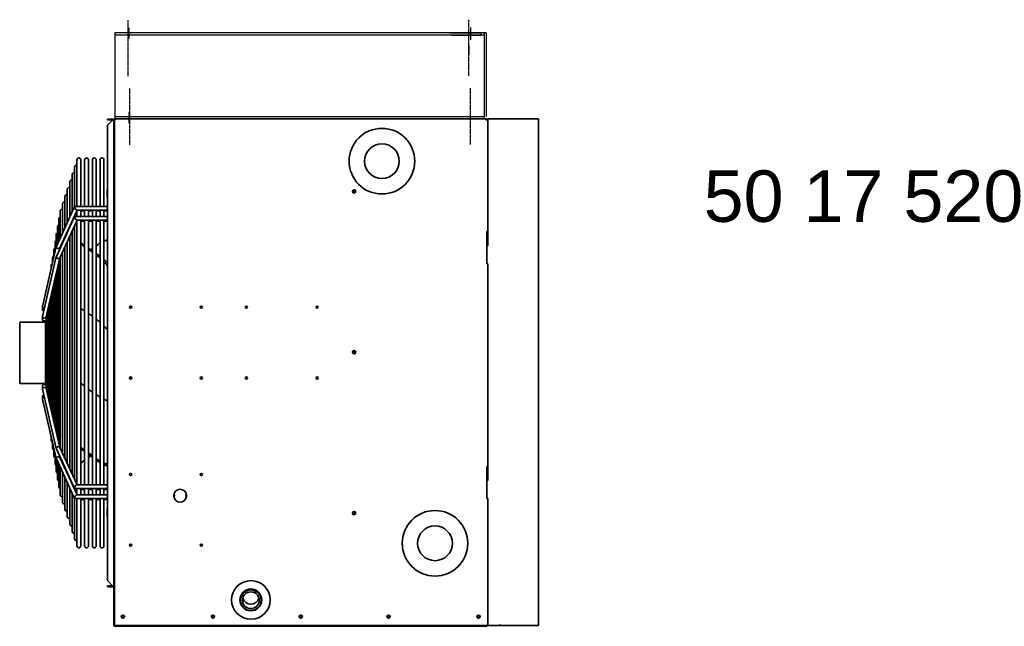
# Model space of a CAD drawing. Extents: x 16735 to 28368, y 1617 to 11525.
# Tile 13 of 13: x 25908 to 27056, y 9419 to 10126. Entities that reach past the tile are written whole.
import ezdxf

# ---------------------------------------------------------------- set-up
doc = ezdxf.new("R2010")
doc.units = 0
doc.header["$LTSCALE"] = 2
doc.linetypes.add('CENTER', pattern=[2, 1.25, -0.25, 0.25, -0.25])
for name, color, linetype in [('CENTER', 1, 'CENTER'), ('MARK BV', 7, 'CONTINUOUS'), ('TEXT', 5, 'CONTINUOUS')]:
    doc.layers.add(name, color=color, linetype=linetype)
doc.layers.add('Visible', color=7, linetype='CONTINUOUS', lineweight=35)
doc.styles.add('Dimensions', font='arial.ttf')

msp = doc.modelspace()

# ---------------------------------------------------------------- linework, layer by layer
at = {"layer": 'CENTER'}
for p, q in [((26034.7, 10059.82), (26034.7, 10125.42)), ((26034.7, 10059.82), (26034.7, 10125.42)), ((26035.44, 10116.31), (26035.44, 10103.81)), ((26431.94, 10060.19), (26431.94, 10125.79)), ((26431.94, 10060.19), (26431.94, 10125.79)), ((26433.94, 10116.68), (26433.94, 10104.18)), ((26433.94, 10113.95), (26433.94, 10102.02)), ((26431.94, 10095.45), (26431.94, 10085.45)), ((26036.7, 9979.82), (26036.7, 10045.42)), ((26036.7, 9979.82), (26036.7, 10045.42)), ((26036.7, 9979.82), (26036.7, 10045.42)), ((26036.7, 9979.82), (26036.7, 10045.42)), ((26433.94, 9980.19), (26433.94, 10045.79)), ((26433.94, 9980.19), (26433.94, 10045.79)), ((26035.44, 10017.62), (26035.44, 10005.12))]:
    msp.add_line(p, q, dxfattribs=at)
at = {"layer": 'MARK BV'}
for p, q in [((26019.19, 10110.36), (26019.19, 10009.99)), ((26452.31, 10110.36), (26019.19, 10110.36)), ((26450.19, 10107.86), (26019.19, 10107.86)), ((26409.57, 10110.36), (26445.82, 10110.36)), ((26412.07, 10107.86), (26445.82, 10107.86)), ((26445.82, 10110.36), (26445.82, 10107.86)), ((26449.81, 10110.36), (26449.81, 10010.36)), ((26452.31, 10110.36), (26452.31, 10012.86)), ((26019.19, 10012.86), (26450.19, 10012.86)), ((26019.62, 10010.36), (26450.19, 10010.36)), ((26451.94, 10010.36), (26137.94, 10010.36))]:
    msp.add_line(p, q, dxfattribs=at)
at = {"layer": 'Visible'}
for p, q in [((26010.56, 10009.99), (26010.56, 10008.86)), ((26016.56, 10009.99), (26010.56, 10009.99)), ((26010.56, 10008.86), (26016.56, 10008.86)), ((26010.56, 10002.81), (26016.56, 10008.81)), ((26010.56, 9471.92), (26010.56, 10002.81)), ((26016.56, 10008.86), (26016.56, 10009.99)), ((26018.06, 10009.99), (26018.06, 10000.61)), ((26018.81, 10009.99), (26018.81, 10000.61)), ((26018.81, 10009.56), (26019.56, 10009.56)), ((26019.19, 10010.36), (26451.94, 10010.36)), ((26019.62, 10009.61), (26019.62, 10010.36)), ((26451.94, 10009.24), (26451.94, 10010.36)), ((26453.06, 10009.24), (26451.94, 10009.24)), ((26452.31, 10009.99), (26452.31, 10009.24)), ((26453.06, 10009.24), (26453.06, 10009.99)), ((26454.12, 10009.24), (26453.06, 10009.24)), ((26454.19, 10009.24), (26454.12, 10009.24)), ((26454.19, 10010.36), (26467.56, 10010.36)), ((26454.19, 10010.36), (26454.19, 10009.61)), ((26454.19, 10009.61), (26454.19, 10009.24)), ((26454.19, 10009.24), (26454.19, 9878.74)), ((26454.19, 9862.24), (26454.19, 10009.24)), ((26467.63, 10010.36), (26511.94, 10010.36)), ((26512.73, 10009.24), (26513.06, 10009.24)), ((26513.06, 10009.24), (26513.06, 9420.49)), ((26018.06, 10000.61), (26018.06, 9998.74)), ((26018.81, 10000.61), (26018.06, 10000.61)), ((26018.06, 9998.74), (26018.06, 9479.36)), ((26018.06, 9996.11), (26018.81, 9996.11)), ((26018.81, 10000.24), (26018.81, 10000.61)), ((26018.81, 9419.36), (26018.81, 10000.24)), ((25974.94, 9962.36), (25974.94, 9908.18)), ((25979.44, 9908.18), (25979.44, 9962.36)), ((25983.94, 9962.36), (25983.94, 9908.18)), ((25988.44, 9908.18), (25988.44, 9962.36)), ((25992.94, 9962.36), (25992.94, 9908.18)), ((25997.44, 9908.18), (25997.44, 9962.36)), ((26001.94, 9962.36), (26001.94, 9908.18)), ((26006.44, 9908.18), (26006.44, 9962.36)), ((25969.31, 9945.27), (25969.31, 9901.64)), ((25972.12, 9953.82), (25972.12, 9907.79)), ((25966.5, 9936.72), (25966.5, 9895.49)), ((25963.68, 9928.17), (25963.68, 9889.34)), ((26010.26, 9927.86), (26010.56, 9928.38)), ((26010.26, 9927.86), (26010.26, 9927.2)), ((26010.26, 9927.2), (26010.26, 9922.98)), ((26010.26, 9922.98), (26010.26, 9918.76)), ((26018.06, 9925.98), (26018.81, 9925.98)), ((25958.06, 9911.07), (25958.06, 9877.04)), ((25960.87, 9919.62), (25960.87, 9883.19)), ((26010.26, 9918.76), (26010.26, 9918.11)), ((26010.26, 9918.11), (26010.56, 9917.59)), ((26018.06, 9919.98), (26018.81, 9919.98)), ((25950.95, 9861.51), (25972.18, 9907.92)), ((25955.15, 9859.85), (25975.19, 9903.68)), ((25955.24, 9902.52), (25955.24, 9870.88)), ((25972.59, 9908.18), (26010.56, 9908.18)), ((25974.91, 9903.68), (26010.56, 9903.68)), ((25974.94, 9903.13), (25974.94, 9896.55)), ((25979.44, 9896.55), (25979.44, 9903.68)), ((25979.44, 9902.78), (25983.94, 9902.78)), ((25983.94, 9903.68), (25983.94, 9896.55)), ((25988.44, 9896.55), (25988.44, 9903.68)), ((25988.44, 9902.78), (25992.94, 9902.78)), ((25992.94, 9903.68), (25992.94, 9896.55)), ((25997.44, 9896.55), (25997.44, 9903.68)), ((25997.44, 9902.78), (26001.94, 9902.78)), ((26001.94, 9903.68), (26001.94, 9896.55)), ((26006.44, 9896.55), (26006.44, 9903.68)), ((26006.44, 9902.78), (26010.56, 9902.78)), ((25950.95, 9849.87), (25972.18, 9896.29)), ((25953.78, 9893.49), (25953.78, 9867.69)), ((25955.15, 9848.22), (25975.19, 9892.05)), ((25969.31, 9890.82), (25969.31, 9890.01)), ((25972.12, 9896.98), (25972.12, 9896.16)), ((25972.59, 9896.55), (26010.56, 9896.55)), ((25974.91, 9892.05), (26010.56, 9892.05)), ((25974.94, 9891.49), (25974.94, 9584.2)), ((25979.44, 9583.66), (25979.44, 9892.05)), ((25979.44, 9891.07), (25983.94, 9891.07)), ((25983.94, 9892.05), (25983.94, 9583.66)), ((25988.44, 9583.66), (25988.44, 9892.05)), ((25988.44, 9891.07), (25992.94, 9891.07)), ((25992.94, 9892.05), (25992.94, 9583.66)), ((25997.44, 9583.66), (25997.44, 9892.05)), ((25997.44, 9891.07), (26001.94, 9891.07)), ((26001.94, 9892.05), (26001.94, 9583.66)), ((26006.44, 9583.66), (26006.44, 9892.05)), ((26006.44, 9891.07), (26010.56, 9891.07)), ((25950.86, 9875.42), (25950.86, 9861.2)), ((25952.32, 9884.46), (25952.32, 9864.5)), ((25963.68, 9878.52), (25963.68, 9877.71)), ((25966.5, 9884.67), (25966.5, 9883.86)), ((25969.31, 9879.19), (25969.31, 9596.43)), ((25972.12, 9885.34), (25972.12, 9590.32)), ((26453.06, 9878.74), (26453.06, 9841.24)), ((26454.19, 9878.74), (26453.06, 9878.74)), ((26453.44, 9862.24), (26453.44, 9878.74)), ((25949.4, 9866.39), (25949.4, 9854.9)), ((25958.06, 9866.22), (25958.06, 9865.4)), ((25960.87, 9872.37), (25960.87, 9871.55)), ((25963.68, 9866.89), (25963.68, 9608.66)), ((25966.5, 9873.04), (25966.5, 9602.55)), ((25934.7, 9791.6), (25950.89, 9861.31)), ((25947.94, 9857.36), (25947.94, 9848.61)), ((25954.81, 9858.3), (25955.19, 9859.95)), ((25955.24, 9860.07), (25955.24, 9859.25)), ((25958.06, 9854.58), (25958.06, 9620.9)), ((25960.87, 9860.74), (25960.87, 9614.78)), ((26018.53, 9829.84), (26018.53, 9859.46)), ((26454.19, 9862.24), (26453.06, 9862.24)), ((26453.06, 9862.24), (26453.44, 9862.24)), ((25934.7, 9779.96), (25950.89, 9849.67)), ((25939.14, 9779.2), (25955.19, 9848.32)), ((25946.48, 9848.33), (25946.48, 9842.32)), ((25953.78, 9842.25), (25953.78, 9633.15)), ((25955.24, 9848.43), (25955.24, 9627.01)), ((26453.06, 9841.24), (26454.19, 9841.24)), ((26454.19, 9841.24), (26454.19, 9604.99)), ((26454.19, 9588.49), (26454.19, 9841.24)), ((25943.55, 9830.26), (25943.55, 9829.73)), ((25945.02, 9839.29), (25945.02, 9836.02)), ((25950.86, 9829.67), (25950.86, 9645.67)), ((25952.32, 9835.96), (25952.32, 9639.41)), ((25949.4, 9823.37), (25949.4, 9651.92)), ((25946.48, 9810.79), (25946.48, 9664.44)), ((25947.94, 9817.08), (25947.94, 9658.18)), ((26018.53, 9755.75), (26018.53, 9816.92)), ((25943.55, 9798.2), (25943.55, 9676.95)), ((25945.02, 9804.5), (25945.02, 9670.69)), ((25934.67, 9788.01), (25934.67, 9791.35)), ((25934.67, 9787.78), (25934.67, 9788.01)), ((25940.63, 9785.62), (25940.63, 9689.46)), ((25942.09, 9791.91), (25942.09, 9683.21)), ((26037.94, 9789.44), (26037.94, 9791.79)), ((25908.19, 9772.99), (25908.19, 9701.74)), ((25908.19, 9772.99), (25938.19, 9772.99)), ((25934.67, 9776.38), (25934.67, 9779.71)), ((25934.67, 9776.08), (25934.67, 9776.38)), ((25938.19, 9700.16), (25938.19, 9774.87)), ((25939.17, 9777.84), (25939.17, 9779.32)), ((25939.17, 9777.84), (25939.17, 9697.19)), ((26018.53, 9755.75), (26018.81, 9755.95)), ((26037.94, 9706.94), (26037.94, 9709.29)), ((25908.19, 9701.74), (25938.19, 9701.74)), ((25934.67, 9698.65), (25934.67, 9695.33)), ((25934.67, 9695.33), (25934.67, 9695.02)), ((25934.7, 9695.07), (25950.89, 9625.77)), ((25934.7, 9694.77), (25936.2, 9688.29)), ((25939.14, 9695.84), (25955.19, 9627.13)), ((25939.17, 9697.19), (25939.17, 9695.72)), ((25934.67, 9686.95), (25934.67, 9683.63)), ((25934.67, 9683.38), (25934.67, 9683.63)), ((25934.7, 9683.37), (25950.89, 9614.07)), ((25934.7, 9683.13), (25943.55, 9645)), ((25943.55, 9645.46), (25943.55, 9644.47)), ((25943.98, 9643.14), (25945.02, 9638.71)), ((25945.02, 9639.21), (25945.02, 9635.44)), ((25946.24, 9633.43), (25946.48, 9632.41)), ((25946.48, 9632.95), (25946.48, 9626.4)), ((25947.94, 9626.69), (25947.94, 9617.37)), ((25950.96, 9625.57), (25972.19, 9579.42)), ((25955.14, 9627.23), (25975.19, 9583.66)), ((25949.4, 9620.44), (25949.4, 9608.34)), ((25950.86, 9614.18), (25950.86, 9599.31)), ((25950.96, 9613.86), (25972.19, 9567.72)), ((25952.32, 9610.9), (25952.32, 9590.27)), ((25954.75, 9617.33), (25955.19, 9615.43)), ((25955.14, 9615.53), (25975.19, 9571.95)), ((25955.24, 9616.25), (25955.24, 9615.31)), ((25953.78, 9607.72), (25953.78, 9581.24)), ((25955.24, 9604.54), (25955.24, 9572.21)), ((25958.06, 9610.13), (25958.06, 9609.2)), ((25960.87, 9604.01), (25960.87, 9603.08)), ((26453.06, 9604.99), (26453.06, 9567.49)), ((26454.19, 9604.99), (26453.06, 9604.99)), ((26453.44, 9588.49), (26453.44, 9604.99)), ((25958.06, 9598.43), (25958.06, 9563.66)), ((25960.87, 9592.31), (25960.87, 9555.11)), ((25963.68, 9597.9), (25963.68, 9596.96)), ((25966.5, 9591.78), (25966.5, 9590.85)), ((26454.19, 9588.49), (26453.06, 9588.49)), ((25963.68, 9586.2), (25963.68, 9546.56)), ((25966.5, 9580.08), (25966.5, 9538.01)), ((25969.31, 9585.67), (25969.31, 9584.73)), ((25972.12, 9579.55), (25972.12, 9578.62)), ((25972.59, 9579.16), (26010.56, 9579.16)), ((25974.9, 9583.66), (26010.56, 9583.66)), ((25974.94, 9579.16), (25974.94, 9572.5)), ((25979.44, 9571.95), (25979.44, 9579.16)), ((25979.44, 9578.18), (25983.94, 9578.18)), ((25983.94, 9579.16), (25983.94, 9571.95)), ((25988.44, 9571.95), (25988.44, 9579.16)), ((25988.44, 9578.18), (25992.94, 9578.18)), ((25992.94, 9579.16), (25992.94, 9571.95)), ((25997.44, 9571.95), (25997.44, 9579.16)), ((25997.44, 9578.18), (26001.94, 9578.18)), ((26001.94, 9579.16), (26001.94, 9571.95)), ((26006.44, 9571.95), (26006.44, 9579.16)), ((26006.44, 9578.18), (26010.56, 9578.18)), ((25969.31, 9573.96), (25969.31, 9529.46)), ((25972.12, 9567.85), (25972.12, 9520.91)), ((25972.59, 9567.45), (26010.56, 9567.45)), ((25974.9, 9571.95), (26010.56, 9571.95)), ((25974.94, 9567.45), (25974.94, 9512.36)), ((25979.44, 9512.36), (25979.44, 9567.45)), ((25979.44, 9566.55), (25983.94, 9566.55)), ((25983.94, 9567.45), (25983.94, 9512.36)), ((25988.44, 9512.36), (25988.44, 9567.45)), ((25988.44, 9566.55), (25992.94, 9566.55)), ((25992.94, 9567.45), (25992.94, 9512.36)), ((25997.44, 9512.36), (25997.44, 9567.45)), ((25997.44, 9566.55), (26001.94, 9566.55)), ((26001.94, 9567.45), (26001.94, 9512.36)), ((26006.44, 9512.36), (26006.44, 9567.45)), ((26006.44, 9566.55), (26010.56, 9566.55)), ((26087.89, 9571.43), (26087.46, 9571.43)), ((26087.46, 9570.3), (26087.89, 9570.3)), ((26088.56, 9571.43), (26087.89, 9571.43)), ((26087.89, 9571.43), (26087.89, 9570.3)), ((26087.89, 9570.3), (26088.56, 9570.3)), ((26088.56, 9570.3), (26088.56, 9571.43)), ((26102.74, 9571.43), (26102.06, 9571.43)), ((26102.06, 9571.43), (26102.06, 9570.3)), ((26102.06, 9570.3), (26102.74, 9570.3)), ((26103.17, 9571.43), (26102.74, 9571.43)), ((26102.74, 9570.3), (26102.74, 9571.43)), ((26102.74, 9570.3), (26103.17, 9570.3)), ((26453.06, 9567.49), (26454.19, 9567.49)), ((26454.19, 9567.49), (26454.19, 9419.36)), ((26454.19, 9420.49), (26454.19, 9567.49)), ((26010.26, 9556.62), (26010.56, 9557.14)), ((26010.26, 9556.62), (26010.26, 9555.97)), ((26010.26, 9555.97), (26010.26, 9551.75)), ((26018.06, 9554.75), (26018.81, 9554.75)), ((26010.26, 9551.75), (26010.26, 9547.53)), ((26010.26, 9547.53), (26010.26, 9546.87)), ((26010.26, 9546.87), (26010.56, 9546.35)), ((26018.06, 9548.75), (26018.81, 9548.75)), ((26018.81, 9479.36), (26018.06, 9479.36)), ((26018.06, 9479.36), (26018.06, 9419.74)), ((26016.56, 9465.92), (26010.56, 9471.92)), ((26016.56, 9465.86), (26010.56, 9465.86)), ((26010.56, 9465.86), (26010.56, 9464.74)), ((26010.56, 9464.74), (26016.56, 9464.74)), ((26016.56, 9465.86), (26016.56, 9464.74)), ((26165.81, 9448.97), (26165.81, 9449.35)), ((26189.81, 9448.97), (26189.81, 9449.35)), ((26018.81, 9419.36), (26019.94, 9419.36)), ((26019.94, 9418.61), (26019.19, 9418.61)), ((26019.94, 9419.36), (26019.94, 9418.61)), ((26453.06, 9419.36), (26019.94, 9419.36)), ((26451.94, 9418.61), (26019.94, 9418.61)), ((26453.06, 9419.36), (26454.19, 9419.36)), ((26467.56, 9419.36), (26454.19, 9419.36)), ((26467.56, 9419.36), (26467.63, 9419.36)), ((26467.75, 9420.17), (26467.59, 9420.17)), ((26467.63, 9420.11), (26467.59, 9420.11)), ((26468.39, 9420.49), (26467.6, 9420.49)), ((26467.63, 9420.11), (26467.63, 9419.36)), ((26511.94, 9419.36), (26467.63, 9419.36)), ((26513.06, 9420.49), (26512.73, 9420.49))]:
    msp.add_line(p, q, dxfattribs=at)
for centre, radius in [((26330.63, 9960.86), 38.25), ((26330.63, 9960.86), 20.25), ((26298.19, 9925.61), 1.88), ((26298.19, 9925.61), 1.31), ((26037.56, 9790.61), 1.24), ((26120.06, 9790.61), 1.24), ((26172.56, 9790.61), 1.24), ((26255.06, 9790.61), 1.24), ((26298.19, 9738.11), 1.88), ((26298.19, 9738.11), 1.31), ((26037.56, 9708.11), 1.24), ((26120.06, 9708.11), 1.24), ((26172.56, 9708.11), 1.24), ((26255.06, 9708.11), 1.24), ((26037.56, 9595.61), 1.24), ((26120.06, 9595.61), 1.24), ((26392.5, 9515.36), 38.25), ((26298.19, 9550.61), 1.88), ((26298.19, 9550.61), 1.31), ((26392.5, 9515.36), 20.25), ((26037.56, 9513.11), 1.24), ((26120.06, 9513.11), 1.24), ((26177.81, 9449.36), 22.5), ((26177.81, 9449.36), 12.75), ((26028.56, 9429.86), 1.88), ((26028.56, 9429.86), 1.31), ((26133.56, 9429.86), 1.88), ((26133.56, 9429.86), 1.31), ((26235.94, 9429.86), 1.88), ((26235.94, 9429.86), 1.31), ((26338.31, 9429.86), 1.88), ((26338.31, 9429.86), 1.31), ((26443.31, 9429.86), 1.88), ((26443.31, 9429.86), 1.31)]:
    msp.add_circle(centre, radius, dxfattribs=at)
for centre, radius, start, end in [((26019.19, 10009.99), 0.375, 90, 180), ((26451.94, 10009.99), 0.375, 0, 90), ((26454.19, 10009.24), 0.375, 90, 180), ((26511.94, 10009.24), 1.12, 0, 90), ((25974.37, 9953.82), 2.25, 75.49447, 180), ((25977.19, 9962.36), 2.25, 0, 180), ((25986.19, 9962.36), 2.25, 0, 180), ((25995.19, 9962.36), 2.25, 0, 180), ((26004.19, 9962.36), 2.25, 0, 180), ((25971.56, 9945.27), 2.25, 75.49447, 180), ((25968.75, 9936.72), 2.25, 75.49447, 180), ((25963.12, 9919.62), 2.25, 75.49447, 180), ((25965.93, 9928.17), 2.25, 75.49447, 180), ((25960.31, 9911.07), 2.25, 75.49447, 180), ((25957.49, 9902.52), 2.25, 75.49447, 180), ((25954.57, 9884.46), 2.25, 110.52394, 180), ((25956.03, 9893.49), 2.25, 110.52394, 180), ((25953.11, 9875.42), 2.25, 110.52394, 180), ((25951.65, 9866.39), 2.25, 110.52394, 180), ((25950.19, 9857.36), 2.25, 110.52394, 180), ((25947.27, 9839.29), 2.25, 117.12407, 180), ((25948.73, 9848.33), 2.25, 110.52394, 180), ((25945.8, 9830.26), 2.25, 143.97343, 180), ((25945.8, 9644.47), 2.25, 180, 222.29313), ((25947.27, 9635.44), 2.25, 180, 246.79219), ((25948.73, 9626.4), 2.25, 180, 249.47606), ((25950.19, 9617.37), 2.25, 180, 249.47606), ((25951.65, 9608.34), 2.25, 180, 249.47606), ((25953.11, 9599.31), 2.25, 180, 249.47606), ((25954.57, 9590.27), 2.25, 180, 249.47606), ((25956.03, 9581.24), 2.25, 180, 249.47606), ((26095.31, 9570.86), 7.5, 4.30122, 175.69878), ((25957.49, 9572.21), 2.25, 180, 284.50553), ((26095.31, 9570.86), 7.5, 184.30122, 355.69878), ((25960.31, 9563.66), 2.25, 180, 284.50553), ((25963.12, 9555.11), 2.25, 180, 284.50553), ((25965.93, 9546.56), 2.25, 180, 284.50553), ((25968.75, 9538.01), 2.25, 180, 284.50553), ((25971.56, 9529.46), 2.25, 180, 284.50553), ((25974.37, 9520.91), 2.25, 180, 284.50553), ((25977.19, 9512.36), 2.25, 180, 0), ((25986.19, 9512.36), 2.25, 180, 0), ((25995.19, 9512.36), 2.25, 180, 0), ((26004.19, 9512.36), 2.25, 180, 0), ((26177.81, 9449.36), 12, 359.96001, 180.03999), ((26019.19, 9419.74), 1.13, 180, 199.47122), ((26019.19, 9419.74), 1.13, 199.47122, 270), ((26511.94, 9420.49), 1.12, 270, 0)]:
    msp.add_arc(centre, radius, start, end, dxfattribs=at)
for centre, major_axis, ratio, start_param, end_param in [((26511.94, 10009.24), (0, 1.12), 0.7071068, 4.712389, 6.2831853), ((25973.75, 9905.93), (-1.4, 2.18), 0.3850446, 6.0407521, 8.3940474), ((25973.75, 9905.93), (1.4, -2.18), 0.3850446, 5.2524547, 6.0407521), ((25973.75, 9894.3), (-1.4, 2.18), 0.3850446, 6.0407521, 8.3940474), ((25973.75, 9894.3), (1.4, -2.18), 0.3850446, 5.2524547, 6.0407521), ((25455.01, 9479.35), (756.82, 0), 0.7050537, 0.796952, 0.8052175), ((26526.36, 10234.71), (-756.81, 0), 0.7050537, 0.7655749, 0.7716977), ((25455.01, 10235.83), (756.82, 0), 0.7080894, 5.5114876, 5.5176101), ((25455.01, 10236.22), (756.82, 0), 0.7091539, 5.5114876, 5.5176101), ((25953.05, 9860.68), (2.14, -0.73), 0.6833725, 3.0728516, 4.9412804), ((25953.05, 9860.68), (2.14, -0.73), 0.6833725, 4.9412804, 6.2144442), ((26526.36, 10234.71), (-756.81, 0), 0.7050537, 0.7801874, 0.7886048), ((25455.01, 9479.35), (756.82, 0), 0.7050537, 0.7801872, 0.7886045), ((25455.01, 10235.83), (756.82, 0), 0.7080894, 5.499452, 5.5029981), ((25455.01, 10236.22), (756.82, 0), 0.7091539, 5.4996883, 5.5029981), ((26526.36, 10234.71), (-756.81, 0), 0.7050537, 0.7969524, 0.8052177), ((25953.05, 9849.05), (2.14, -0.73), 0.6833725, 3.0728516, 4.9412804), ((25953.05, 9849.05), (2.14, -0.73), 0.6833725, 4.9412804, 6.2144442), ((25455.01, 9479.35), (756.82, 0), 0.7050537, 0.7655752, 0.7716977), ((25936.92, 9791.22), (2.24, -0.26), 0.7003999, 3.0615175, 4.7924642), ((25936.92, 9791.22), (2.24, -0.26), 0.7003999, 4.7924642, 4.802557), ((25936.92, 9779.58), (2.24, -0.26), 0.7003999, 3.0615175, 4.7924642), ((25936.92, 9779.58), (2.24, -0.26), 0.7003999, 4.7924642, 6.2031101), ((25457.56, 9401.37), (753.22, 0), 0.7050537, 0.7306055, 0.7314865), ((25936.92, 9695.46), (2.24, 0.26), 0.7044737, 1.4898033, 3.2225857), ((25936.92, 9695.15), (2.24, 0.26), 0.7003999, 3.0615175, 3.4739028), ((25936.92, 9695.46), (2.24, 0.26), 0.7044737, 0.0809931, 1.4898033), ((25936.92, 9683.76), (2.24, 0.26), 0.7044737, 1.4898033, 3.2225857), ((25936.92, 9683.51), (2.24, 0.26), 0.7003999, 3.0615175, 3.4447448), ((25936.92, 9683.76), (2.24, 0.26), 0.7044737, 1.4680472, 1.4898033), ((25953.05, 9626.4), (2.13, 0.73), 0.687351, 1.3393535, 3.2110494), ((25953.05, 9626.4), (2.13, 0.73), 0.687351, 0.0694567, 1.3393535), ((25455.01, 9238.51), (756.82, 0), 0.7091539, 0.796952, 0.8052175), ((26526.36, 9998.26), (-756.81, 0), 0.7091539, 0.7655749, 0.7716977), ((25953.05, 9614.7), (2.13, 0.73), 0.687351, 1.3393535, 3.2110494), ((25953.05, 9614.7), (2.13, 0.73), 0.687351, 0.0694567, 1.3393535), ((26526.36, 9240.02), (-756.81, 0), 0.7050537, 5.5114876, 5.5176104), ((26526.36, 9998.26), (-756.81, 0), 0.7091539, 0.7801874, 0.7886048), ((25455.01, 9238.51), (756.82, 0), 0.7091539, 0.7801872, 0.7886045), ((26526.36, 9240.02), (-756.81, 0), 0.7050537, 5.4978734, 5.502998), ((25455.01, 9238.9), (756.82, 0), 0.7080894, 0.7801872, 0.7837333), ((26526.36, 9998.26), (-756.81, 0), 0.7091539, 0.7969524, 0.8052177), ((25455.01, 9238.51), (756.82, 0), 0.7091539, 0.7655752, 0.7716977), ((25455.01, 9238.9), (756.82, 0), 0.7080894, 0.7655752, 0.7716977), ((25973.75, 9581.41), (1.4, 2.18), 0.3880736, 1.0261978, 3.3852916), ((25973.75, 9581.41), (-1.4, -2.18), 0.3880736, 3.3852916, 4.1677905), ((25973.75, 9569.7), (1.4, 2.18), 0.3880736, 1.0261978, 3.3852916), ((25973.75, 9569.7), (-1.4, -2.18), 0.3880736, 3.3852916, 4.1677905), ((26177.81, 9454.06), (-9.75, 0), 0.9999601, 0.2641813, 2.8774114), ((26511.94, 9420.49), (0, -1.13), 0.7071068, 0, 1.5707963)]:
    msp.add_ellipse(centre, major_axis=major_axis, ratio=ratio, start_param=start_param, end_param=end_param, dxfattribs=at)
for major_axis in [(12, 0), (-9.75, 0)]:
    msp.add_ellipse((26177.81, 9448.97), major_axis=major_axis, ratio=0.9999601, dxfattribs=at)
for points, knots in [([(26018.06, 10008.49), (26018.06, 10009.06), (26017.71, 10009.61), (26017.2, 10009.85), (26017, 10009.94), (26016.78, 10009.99), (26016.56, 10009.99)], [0, 0, 0, 0, 1.1358119, 1.1358119, 1.1358119, 1.5707963, 1.5707963, 1.5707963, 1.5707963]), ([(26016.56, 10008.81), (26017.13, 10008.73), (26017.68, 10008.66), (26017.92, 10008.58), (26018.02, 10008.55), (26018.06, 10008.52), (26018.06, 10008.49)], [0, 0, 0, 0, 1.1358119, 1.1358119, 1.1358119, 1.5707963, 1.5707963, 1.5707963, 1.5707963]), ([(26018.84, 10009.52), (26018.93, 10009.45), (26019.2, 10009.38), (26019.55, 10009.31), (26019.68, 10009.29), (26019.81, 10009.26), (26019.94, 10009.24)], [-0.8545484, -0.8545484, -0.8545484, -0.8545484, -0.22299966, -0.22299966, -0.22299966, 0, 0, 0, 0]), ([(26019.62, 10010.36), (26019.7, 10010.36), (26019.78, 10010.06), (26019.87, 10009.63), (26019.89, 10009.5), (26019.91, 10009.37), (26019.94, 10009.24)], [-1, -1, -1, -1, -0.2229997, -0.2229997, -0.2229997, 0, 0, 0, 0]), ([(26006.44, 9867.82), (26007.74, 9868.35), (26008.99, 9868.69), (26010.29, 9868.84), (26010.43, 9868.86), (26010.56, 9868.87)], [1.14008282, 1.14008282, 1.14008282, 1.14008282, 1.94770386, 1.94770386, 2.04224482, 2.04224482, 2.04224482, 2.04224482]), ([(26006.44, 9867.66), (26007.74, 9868.19), (26008.99, 9868.53), (26010.29, 9868.69), (26010.43, 9868.71), (26010.56, 9868.72)], [1.14008282, 1.14008282, 1.14008282, 1.14008282, 1.94770386, 1.94770386, 2.04224482, 2.04224482, 2.04224482, 2.04224482]), ([(26010.56, 9842.23), (26009.64, 9843.29), (26008.68, 9844.3), (26007.28, 9845.66), (26006.86, 9846.06), (26006.44, 9846.44)], [3.86457143, 3.86457143, 3.86457143, 3.86457143, 4.43182503, 4.43182503, 4.67253917, 4.67253917, 4.67253917, 4.67253917]), ([(26006.44, 9843.85), (26007.74, 9842.41), (26008.99, 9840.86), (26010.29, 9839.03), (26010.43, 9838.83), (26010.56, 9838.64)], [1.14008282, 1.14008282, 1.14008282, 1.14008282, 1.94770386, 1.94770386, 2.04224482, 2.04224482, 2.04224482, 2.04224482]), ([(25934.67, 9788.01), (25934.67, 9787.84), (25934.73, 9787.65), (25934.96, 9787.31), (25935.13, 9787.15), (25935.53, 9786.89), (25935.78, 9786.78), (25936.12, 9786.7), (25936.19, 9786.68), (25936.26, 9786.67)], [0.45444042, 0.45444042, 0.45444042, 0.45444042, 0.56826078, 0.56826078, 0.68208113, 0.68208113, 0.79502712, 0.79502712, 0.82118071, 0.82118071, 0.82118071, 0.82118071]), ([(25936.2, 9786.44), (25936.16, 9786.45), (25936.11, 9786.46), (25935.78, 9786.55), (25935.53, 9786.66), (25935.13, 9786.91), (25934.96, 9787.08), (25934.73, 9787.42), (25934.67, 9787.61), (25934.67, 9787.82), (25934.67, 9787.86), (25934.68, 9787.9)], [0.09368277, 0.09368277, 0.09368277, 0.09368277, 0.11294599, 0.11294599, 0.22589198, 0.22589198, 0.33971234, 0.33971234, 0.45353269, 0.45353269, 0.47788579, 0.47788579, 0.47788579, 0.47788579]), ([(25934.67, 9776.38), (25934.67, 9776.15), (25934.73, 9775.91), (25934.96, 9775.46), (25935.13, 9775.25), (25935.53, 9774.93), (25935.78, 9774.79), (25936.34, 9774.6), (25936.64, 9774.55), (25937.2, 9774.55), (25937.5, 9774.6), (25937.92, 9774.74), (25938.06, 9774.8), (25938.19, 9774.87)], [0.45353269, 0.45353269, 0.45353269, 0.45353269, 0.56776495, 0.56776495, 0.68199721, 0.68199721, 0.79498516, 0.79498516, 0.90797311, 0.90797311, 1.02096106, 1.02096106, 1.0796725, 1.0796725, 1.0796725, 1.0796725]), ([(25936.92, 9774.25), (25936.64, 9774.25), (25936.34, 9774.3), (25935.78, 9774.49), (25935.53, 9774.63), (25935.13, 9774.96), (25934.96, 9775.16), (25934.73, 9775.61), (25934.67, 9775.86), (25934.67, 9776.13), (25934.67, 9776.18), (25934.68, 9776.23)], [0, 0, 0, 0, 0.11298795, 0.11298795, 0.2259759, 0.2259759, 0.34020816, 0.34020816, 0.45444042, 0.45444042, 0.47878257, 0.47878257, 0.47878257, 0.47878257]), ([(25938.19, 9774.57), (25938.06, 9774.5), (25937.92, 9774.44), (25937.5, 9774.3), (25937.2, 9774.25), (25936.92, 9774.25)], [1.64424683, 1.64424683, 1.64424683, 1.64424683, 1.70295827, 1.70295827, 1.81594622, 1.81594622, 1.81594622, 1.81594622]), ([(25938.19, 9774.87), (25938.31, 9774.94), (25938.41, 9775.01), (25938.71, 9775.25), (25938.88, 9775.46), (25939.11, 9775.91), (25939.17, 9776.15), (25939.17, 9776.38)], [1.0796725, 1.0796725, 1.0796725, 1.0796725, 1.13394901, 1.13394901, 1.24818127, 1.24818127, 1.36241353, 1.36241353, 1.36241353, 1.36241353]), ([(25936.92, 9700.48), (25936.64, 9700.48), (25936.34, 9700.43), (25935.78, 9700.24), (25935.53, 9700.1), (25935.13, 9699.77), (25934.96, 9699.57), (25934.73, 9699.12), (25934.67, 9698.87), (25934.67, 9698.65)], [0, 0, 0, 0, 0.11298795, 0.11298795, 0.2259759, 0.2259759, 0.34020816, 0.34020816, 0.45444042, 0.45444042, 0.45444042, 0.45444042]), ([(25938.19, 9700.16), (25938.06, 9700.23), (25937.92, 9700.29), (25937.5, 9700.43), (25937.2, 9700.48), (25936.92, 9700.48)], [1.64424683, 1.64424683, 1.64424683, 1.64424683, 1.70295827, 1.70295827, 1.81594622, 1.81594622, 1.81594622, 1.81594622]), ([(25939.17, 9698.65), (25939.17, 9698.87), (25939.11, 9699.12), (25938.88, 9699.57), (25938.71, 9699.77), (25938.41, 9700.02), (25938.31, 9700.09), (25938.19, 9700.16)], [1.3615058, 1.3615058, 1.3615058, 1.3615058, 1.47573806, 1.47573806, 1.58997032, 1.58997032, 1.64424683, 1.64424683, 1.64424683, 1.64424683]), ([(25936.28, 9688.3), (25936.21, 9688.29), (25936.13, 9688.27), (25935.78, 9688.18), (25935.53, 9688.07), (25935.13, 9687.82), (25934.96, 9687.65), (25934.73, 9687.31), (25934.67, 9687.12), (25934.67, 9686.95)], [0.08342888, 0.08342888, 0.08342888, 0.08342888, 0.11294599, 0.11294599, 0.22589198, 0.22589198, 0.33971234, 0.33971234, 0.45353269, 0.45353269, 0.45353269, 0.45353269]), ([(26010.56, 9607.53), (26009.64, 9607.69), (26008.68, 9607.94), (26007.28, 9608.45), (26006.86, 9608.61), (26006.44, 9608.8)], [3.86457143, 3.86457143, 3.86457143, 3.86457143, 4.43182503, 4.43182503, 4.67253917, 4.67253917, 4.67253917, 4.67253917]), ([(26006.44, 9607.07), (26007.74, 9606.54), (26008.99, 9606.2), (26010.29, 9606.04), (26010.43, 9606.02), (26010.56, 9606.01)], [1.14008282, 1.14008282, 1.14008282, 1.14008282, 1.94770386, 1.94770386, 2.04224482, 2.04224482, 2.04224482, 2.04224482]), ([(26006.44, 9606.91), (26007.74, 9606.38), (26008.99, 9606.04), (26010.29, 9605.89), (26010.43, 9605.87), (26010.56, 9605.86)], [1.14008282, 1.14008282, 1.14008282, 1.14008282, 1.94770386, 1.94770386, 2.04224482, 2.04224482, 2.04224482, 2.04224482]), ([(26018.06, 9466.24), (26018.06, 9466.16), (26017.71, 9466.08), (26017.2, 9466.01), (26017, 9465.98), (26016.78, 9465.95), (26016.56, 9465.92)], [0, 0, 0, 0, 1.1358119, 1.1358119, 1.1358119, 1.5707963, 1.5707963, 1.5707963, 1.5707963]), ([(26016.56, 9464.74), (26017.13, 9464.74), (26017.68, 9465.09), (26017.92, 9465.61), (26018.02, 9465.81), (26018.06, 9466.02), (26018.06, 9466.24)], [0, 0, 0, 0, 1.1358119, 1.1358119, 1.1358119, 1.5707963, 1.5707963, 1.5707963, 1.5707963]), ([(26453, 9419.37), (26452.89, 9419.06), (26452.63, 9418.8), (26452.32, 9418.68), (26452.2, 9418.64), (26452.07, 9418.61), (26451.94, 9418.61)], [-0.7836531, -0.7836531, -0.7836531, -0.7836531, -0.22299966, -0.22299966, -0.22299966, 0, 0, 0, 0]), ([(26452.19, 9419.37), (26452.13, 9419.06), (26452.07, 9418.8), (26452.01, 9418.68), (26451.99, 9418.64), (26451.96, 9418.61), (26451.94, 9418.61)], [-0.7836531, -0.7836531, -0.7836531, -0.7836531, -0.22299966, -0.22299966, -0.22299966, 0, 0, 0, 0])]:
    msp.add_open_spline(points, degree=3, knots=knots, dxfattribs=at)
for points in [[(26016.8, 10008.78), (26016.73, 10008.83), (26016.65, 10008.86), (26016.56, 10008.86)], [(26018.81, 10009.56), (26018.81, 10009.55), (26018.82, 10009.53), (26018.84, 10009.52)], [(26019.94, 10009.24), (26019.74, 10009.35), (26019.56, 10009.45), (26019.56, 10009.56)], [(26019.94, 10009.24), (26019.83, 10009.44), (26019.72, 10009.61), (26019.62, 10009.61)], [(25980.72, 9864.96), (25980.29, 9865.27), (25979.86, 9865.57), (25979.44, 9865.86)], [(25979.44, 9864.07), (25979.44, 9864.07), (25979.44, 9864.07), (25979.45, 9864.06)], [(26000.66, 9864.48), (26001.09, 9864.8), (26001.51, 9865.1), (26001.94, 9865.38)], [(26000.66, 9864.32), (26001.09, 9864.63), (26001.51, 9864.93), (26001.94, 9865.22)], [(26018.81, 9865.04), (26018.58, 9865.3), (26018.33, 9865.54), (26018.06, 9865.76)], [(26018.81, 9864.9), (26018.58, 9865.16), (26018.33, 9865.4), (26018.06, 9865.62)], [(26018.06, 9863.33), (26018.37, 9862.19), (26018.53, 9860.89), (26018.53, 9859.46)], [(26000.66, 9849.11), (26001.09, 9848.79), (26001.51, 9848.47), (26001.94, 9848.12)], [(26001.94, 9850), (26001.94, 9850), (26001.93, 9850), (26001.93, 9850)], [(26018.81, 9829.18), (26018.58, 9829.74), (26018.33, 9830.3), (26018.06, 9830.86)], [(26018.06, 9821.55), (26018.37, 9819.91), (26018.53, 9818.36), (26018.53, 9816.92)], [(25983.94, 9786.36), (25982.44, 9787.3), (25980.94, 9788.2), (25979.43, 9789.05)], [(25992.94, 9780.17), (25991.45, 9781.29), (25989.95, 9782.37), (25988.44, 9783.4)], [(26001.94, 9772.82), (26000.45, 9774.14), (25998.95, 9775.42), (25997.44, 9776.65)], [(26010.56, 9764.53), (26009.2, 9765.95), (26007.83, 9767.32), (26006.44, 9768.66)], [(26018.09, 9756.1), (26018.08, 9756.11), (26018.07, 9756.12), (26018.06, 9756.13)], [(25979.44, 9702.21), (25980.93, 9700.89), (25982.43, 9699.61), (25983.94, 9698.37)], [(25988.44, 9694.83), (25989.93, 9693.71), (25991.43, 9692.63), (25992.94, 9691.58)], [(25997.44, 9688.61), (25998.94, 9687.66), (26000.44, 9686.76), (26001.94, 9685.89)], [(26006.44, 9683.44), (26007.82, 9682.73), (26009.19, 9682.05), (26010.57, 9681.41)], [(26018.06, 9678.28), (26018.31, 9678.18), (26018.56, 9678.09), (26018.81, 9678)], [(25980.72, 9626.36), (25980.29, 9626.67), (25979.86, 9627.01), (25979.44, 9627.35)], [(25979.44, 9625.46), (25979.44, 9625.46), (25979.44, 9625.46), (25979.45, 9625.46)], [(26001.94, 9611.31), (26001.94, 9611.31), (26001.93, 9611.31), (26001.93, 9611.32)], [(25980.72, 9609.77), (25980.29, 9609.46), (25979.86, 9609.16), (25979.44, 9608.87)], [(26000.66, 9610.41), (26001.09, 9610.1), (26001.51, 9609.8), (26001.94, 9609.51)], [(26000.66, 9610.25), (26001.09, 9609.93), (26001.51, 9609.63), (26001.94, 9609.35)], [(26018.81, 9609.83), (26018.58, 9609.57), (26018.33, 9609.33), (26018.06, 9609.11)], [(26018.81, 9609.69), (26018.58, 9609.43), (26018.33, 9609.19), (26018.06, 9608.97)], [(26016.8, 9465.95), (26016.73, 9465.9), (26016.65, 9465.86), (26016.56, 9465.86)], [(26467.59, 9420.11), (26467.58, 9419.68), (26467.57, 9419.36), (26467.56, 9419.36)], [(26467.6, 9420.49), (26467.59, 9420.36), (26467.59, 9420.24), (26467.59, 9420.11)], [(26467.86, 9420.49), (26467.87, 9420.29), (26467.76, 9420.11), (26467.63, 9420.11)], [(26467.63, 9419.36), (26467.94, 9419.36), (26468.25, 9419.68), (26468.35, 9420.11)], [(26468.35, 9420.11), (26468.38, 9420.24), (26468.39, 9420.36), (26468.39, 9420.49)]]:
    msp.add_open_spline(points, degree=3, dxfattribs=at)
for points, weights in [([(26010.56, 9928.36), (26010.26, 9927.75), (26010.26, 9927.2)], [1.01048383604, 1.03167334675, 1]), ([(26010.26, 9927.2), (26010.26, 9926.65), (26010.56, 9926.05)], [1, 1.03167334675, 1.01048383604]), ([(26010.56, 9925.29), (26010.26, 9924.08), (26010.26, 9922.98)], [1.01048383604, 1.03167334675, 1]), ([(26010.26, 9922.98), (26010.26, 9921.88), (26010.56, 9920.67)], [1, 1.03167334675, 1.01048383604]), ([(26010.56, 9919.91), (26010.26, 9919.31), (26010.26, 9918.76)], [1.01048383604, 1.03167334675, 1]), ([(26010.26, 9918.76), (26010.26, 9918.21), (26010.56, 9917.6)], [1, 1.03167334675, 1.01048383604]), ([(26010.56, 9557.13), (26010.26, 9556.52), (26010.26, 9555.97)], [1.01048383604, 1.03167334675, 1]), ([(26010.26, 9555.97), (26010.26, 9555.42), (26010.56, 9554.82)], [1, 1.03167334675, 1.01048383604]), ([(26010.56, 9554.06), (26010.26, 9552.85), (26010.26, 9551.75)], [1.01048383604, 1.03167334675, 1]), ([(26010.26, 9551.75), (26010.26, 9550.65), (26010.56, 9549.44)], [1, 1.03167334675, 1.01048383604]), ([(26010.56, 9548.68), (26010.26, 9548.08), (26010.26, 9547.53)], [1.01048383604, 1.03167334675, 1]), ([(26010.26, 9547.53), (26010.26, 9546.98), (26010.56, 9546.37)], [1, 1.03167334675, 1.01048383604])]:
    msp.add_rational_spline(points, weights, degree=2, dxfattribs=at)

# ---------------------------------------------------------------- texts
at = {"layer": 'TEXT', "style": 'Dimensions'}
msp.add_text('50 17 520', height=60, dxfattribs=at).set_placement((26705.72, 9890.11))

doc.saveas('drawing.dxf')
